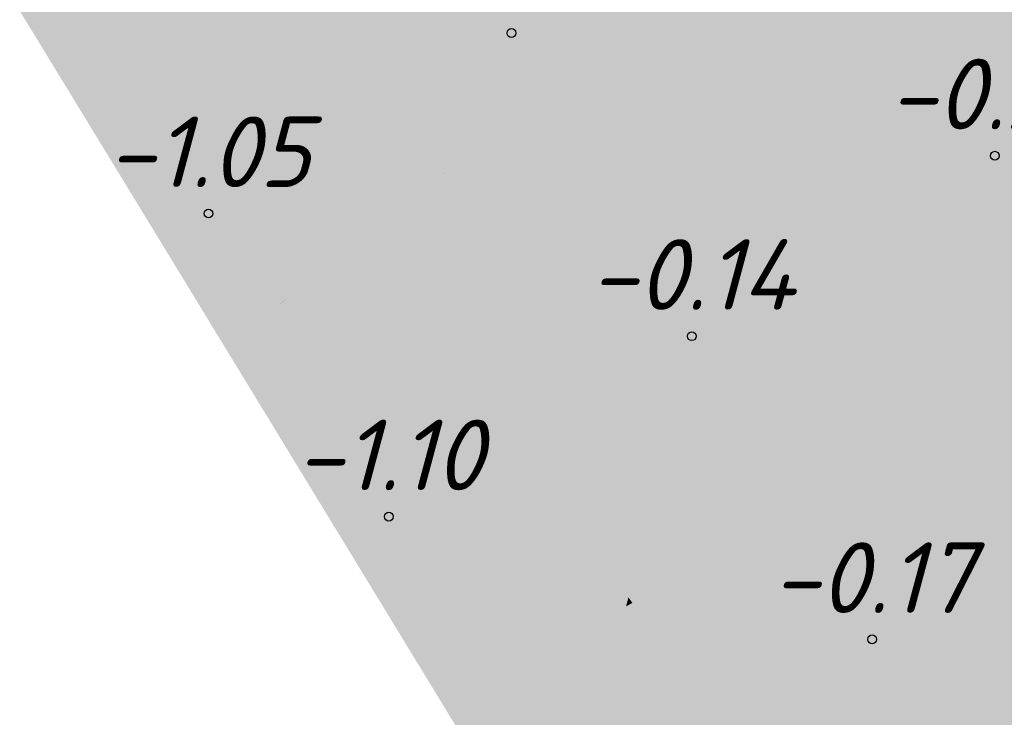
# Model space of a CAD drawing. Header units: metres. Extents: x 30306 to 66711, y 390887 to 402752.
# Tile 8 of 80: x 66243 to 66257, y 402490 to 402500. Entities that reach past the tile are written whole.
import ezdxf

# ---------------------------------------------------------------- set-up
doc = ezdxf.new("R2010")
doc.units = ezdxf.units.M
for name, color, linetype in [('GM-C3D-SURFACE-LABELS', 1, 'Continuous'), ('GM-C3D-SURFACE-TIN', 7, 'Continuous'), ('GM-C3D-SURFACE-TIN LABEL', 7, 'Continuous')]:
    doc.layers.add(name, color=color, linetype=linetype)
doc.styles.get("Standard").update_dxf_attribs({"font": 'isocpeur.ttf'})

msp = doc.modelspace()

# ---------------------------------------------------------------- linework, layer by layer
at = {"layer": 'GM-C3D-SURFACE-TIN', "color": 40, "linetype": 'Continuous', "lineweight": -3}
for points in [[(66253.956, 402501.994), (66248.807, 402497.87), (66254.802, 402500.79)], [(66253.956, 402501.994), (66250.118, 402501.197), (66248.807, 402497.87)], [(66245.608, 402501.297), (66246.373, 402499.704), (66247.335, 402500.468)], [(66250.118, 402501.197), (66247.335, 402500.468), (66247.678, 402499.859)], [(66250.118, 402501.197), (66247.678, 402499.859), (66248.807, 402497.87)], [(66254.802, 402500.79), (66248.803, 402497.859), (66249.796, 402497.633)], [(66254.802, 402500.79), (66248.807, 402497.87), (66248.803, 402497.859)], [(66254.802, 402500.79), (66249.796, 402497.633), (66254.824, 402500.393)], [(66255.637, 402499.575), (66255.006, 402500.493), (66254.824, 402500.393)], [(66256.871, 402500.566), (66255.006, 402500.493), (66255.637, 402499.575)], [(66256.871, 402500.566), (66255.637, 402499.575), (66257.375, 402498.409)], [(66246.375, 402499.7), (66247.335, 402500.468), (66246.373, 402499.704)], [(66246.375, 402499.7), (66247.678, 402499.859), (66247.335, 402500.468)], [(66254.824, 402500.393), (66249.796, 402497.633), (66252.463, 402497.026)], [(66254.824, 402500.393), (66252.463, 402497.026), (66254.902, 402498.985)], [(66255.637, 402499.575), (66254.824, 402500.393), (66254.902, 402498.985)], [(66246.375, 402499.7), (66246.586, 402499.261), (66247.678, 402499.859)], [(66246.588, 402499.257), (66247.678, 402499.859), (66246.586, 402499.261)], [(66246.588, 402499.257), (66248.794, 402497.859), (66247.678, 402499.859)], [(66247.678, 402499.859), (66248.794, 402497.859), (66248.8, 402497.864)], [(66247.678, 402499.859), (66248.8, 402497.864), (66248.807, 402497.87)], [(66255.637, 402499.575), (66254.902, 402498.985), (66256.695, 402498.036)], [(66257.375, 402498.409), (66255.637, 402499.575), (66256.695, 402498.036)], [(66246.588, 402499.257), (66247.25, 402497.88), (66248.794, 402497.859)], [(66254.902, 402498.985), (66252.463, 402497.026), (66254.157, 402496.64)], [(66254.902, 402498.985), (66254.157, 402496.64), (66255.006, 402497.107)], [(66256.695, 402498.036), (66254.902, 402498.985), (66255.006, 402497.107)], [(66257.375, 402498.409), (66256.695, 402498.036), (66257.612, 402497.394)], [(66256.695, 402498.036), (66255.006, 402497.107), (66256.371, 402496.394)], [(66256.695, 402498.036), (66256.371, 402496.394), (66257.306, 402497.147)], [(66257.612, 402497.394), (66256.695, 402498.036), (66257.306, 402497.147)], [(66247.765, 402497.035), (66248.794, 402497.859), (66247.25, 402497.88)], [(66247.765, 402497.035), (66247.767, 402497.033), (66248.803, 402497.859)], [(66247.765, 402497.035), (66248.803, 402497.859), (66248.794, 402497.859)], [(66247.971, 402496.697), (66248.803, 402497.859), (66247.767, 402497.033)], [(66247.971, 402496.697), (66248.514, 402496.929), (66248.803, 402497.859)], [(66248.514, 402496.929), (66249.184, 402497.297), (66248.803, 402497.859)], [(66248.794, 402497.859), (66248.803, 402497.859), (66248.8, 402497.864)], [(66248.807, 402497.87), (66248.8, 402497.864), (66248.803, 402497.859)], [(66249.184, 402497.297), (66249.796, 402497.633), (66248.803, 402497.859)], [(66250.46, 402495.417), (66249.796, 402497.633), (66249.184, 402497.297)], [(66250.46, 402495.417), (66252.463, 402497.026), (66249.796, 402497.633)], [(66248.514, 402496.929), (66250.46, 402495.417), (66249.184, 402497.297)], [(66257.858, 402496.343), (66257.306, 402497.147), (66256.371, 402496.394)], [(66250.86, 402494.827), (66252.463, 402497.026), (66250.46, 402495.417)], [(66250.86, 402494.827), (66254.157, 402496.64), (66252.463, 402497.026)], [(66255.006, 402497.107), (66254.157, 402496.64), (66255.043, 402496.439)], [(66256.371, 402496.394), (66255.006, 402497.107), (66255.043, 402496.439)], [(66247.971, 402496.697), (66248.001, 402496.647), (66248.514, 402496.929)], [(66248.001, 402496.647), (66248.283, 402496.185), (66248.514, 402496.929)], [(66248.283, 402496.185), (66250.46, 402495.417), (66248.514, 402496.929)], [(66251.832, 402493.394), (66254.157, 402496.64), (66250.86, 402494.827)], [(66251.832, 402493.394), (66255.043, 402496.439), (66254.157, 402496.64)], [(66251.832, 402493.394), (66255.021, 402495.307), (66255.043, 402496.439)], [(66256.371, 402496.394), (66255.043, 402496.439), (66255.021, 402495.307)], [(66257.316, 402494.991), (66256.371, 402496.394), (66255.021, 402495.307)], [(66257.316, 402494.991), (66257.858, 402496.343), (66256.371, 402496.394)], [(66248.283, 402496.185), (66249.487, 402494.643), (66250.46, 402495.417)], [(66249.487, 402494.643), (66249.491, 402494.639), (66250.46, 402495.417)], [(66249.799, 402494.244), (66250.46, 402495.417), (66249.491, 402494.639)], [(66249.799, 402494.244), (66250.86, 402494.827), (66250.46, 402495.417)], [(66251.832, 402493.394), (66252.122, 402492.973), (66255.021, 402495.307)], [(66252.122, 402492.973), (66254.989, 402493.709), (66255.021, 402495.307)], [(66257.316, 402494.991), (66255.021, 402495.307), (66254.989, 402493.709)], [(66257.316, 402494.991), (66254.989, 402493.709), (66256.361, 402492.609)], [(66258.948, 402494.698), (66257.316, 402494.991), (66256.361, 402492.609)], [(66249.799, 402494.244), (66249.801, 402494.242), (66250.86, 402494.827)], [(66250.58, 402493.243), (66250.86, 402494.827), (66249.801, 402494.242)], [(66250.58, 402493.243), (66251.832, 402493.394), (66250.86, 402494.827)], [(66260.013, 402493.09), (66258.948, 402494.698), (66256.361, 402492.609)], [(66252.543, 402492.362), (66254.989, 402493.709), (66252.122, 402492.973)], [(66252.543, 402492.362), (66254.944, 402491.465), (66254.989, 402493.709)], [(66256.361, 402492.609), (66254.989, 402493.709), (66254.944, 402491.465)], [(66251.003, 402492.55), (66251.832, 402493.394), (66250.58, 402493.243)], [(66251.198, 402492.23), (66251.832, 402493.394), (66251.003, 402492.55)], [(66251.198, 402492.23), (66251.612, 402492.562), (66251.832, 402493.394)], [(66251.612, 402492.562), (66252.122, 402492.973), (66251.832, 402493.394)], [(66260.013, 402493.09), (66255.571, 402490.639), (66258.964, 402490.933)], [(66260.013, 402493.09), (66256.361, 402492.609), (66255.571, 402490.639)], [(66251.612, 402492.562), (66252.543, 402492.362), (66252.122, 402492.973)], [(66251.199, 402492.229), (66251.612, 402492.562), (66251.198, 402492.23)], [(66251.426, 402491.856), (66251.612, 402492.562), (66251.199, 402492.229)], [(66251.426, 402491.856), (66252.543, 402492.362), (66251.612, 402492.562)], [(66255.571, 402490.639), (66256.361, 402492.609), (66254.944, 402491.465)], [(66251.426, 402491.856), (66251.481, 402491.777), (66252.543, 402492.362)], [(66251.481, 402491.777), (66253.799, 402490.541), (66252.543, 402492.362)], [(66252.543, 402492.362), (66253.799, 402490.541), (66254.944, 402491.465)], [(66251.481, 402491.777), (66251.577, 402491.637), (66253.799, 402490.541)], [(66251.577, 402491.637), (66252.854, 402489.785), (66253.799, 402490.541)], [(66253.799, 402490.541), (66254.921, 402490.281), (66254.944, 402491.465)], [(66255.571, 402490.639), (66254.944, 402491.465), (66254.921, 402490.281)], [(66258.964, 402490.933), (66254.895, 402488.952), (66255.424, 402488.067)], [(66258.964, 402490.933), (66255.571, 402490.639), (66254.895, 402488.952)], [(66259.91, 402489.643), (66258.964, 402490.933), (66255.424, 402488.067)], [(66255.571, 402490.639), (66254.921, 402490.281), (66254.895, 402488.952)], [(66252.854, 402489.785), (66252.857, 402489.781), (66253.799, 402490.541)], [(66252.857, 402489.781), (66254.238, 402489.904), (66253.799, 402490.541)], [(66253.799, 402490.541), (66254.238, 402489.904), (66254.921, 402490.281)], [(66254.895, 402488.952), (66254.921, 402490.281), (66254.238, 402489.904)]]:
    msp.add_solid(points, dxfattribs=at)
at = {"layer": 'GM-C3D-SURFACE-TIN', "color": 50, "linetype": 'Continuous', "lineweight": -3}
for points in [[(66243.756, 402500.722), (66244.693, 402499.187), (66245.608, 402501.297)], [(66244.693, 402499.187), (66246.373, 402499.704), (66245.608, 402501.297)], [(66244.693, 402499.187), (66244.976, 402498.597), (66246.373, 402499.704)], [(66244.981, 402498.587), (66246.373, 402499.704), (66244.976, 402498.597)], [(66244.981, 402498.587), (66246.375, 402499.7), (66246.373, 402499.704)], [(66244.981, 402498.587), (66246.586, 402499.261), (66246.375, 402499.7)], [(66244.981, 402498.587), (66245.059, 402498.424), (66246.586, 402499.261)], [(66245.063, 402498.416), (66246.586, 402499.261), (66245.059, 402498.424)], [(66245.063, 402498.416), (66246.588, 402499.257), (66246.586, 402499.261)], [(66245.063, 402498.416), (66247.25, 402497.88), (66246.588, 402499.257)], [(66245.063, 402498.416), (66245.308, 402497.906), (66247.25, 402497.88)], [(66246.217, 402496.416), (66247.25, 402497.88), (66245.308, 402497.906)], [(66246.217, 402496.416), (66247.765, 402497.035), (66247.25, 402497.88)], [(66246.217, 402496.416), (66246.621, 402496.119), (66247.765, 402497.035)], [(66246.621, 402496.119), (66247.767, 402497.033), (66247.765, 402497.035)], [(66246.621, 402496.119), (66247.971, 402496.697), (66247.767, 402497.033)], [(66246.471, 402495.999), (66248.001, 402496.647), (66247.971, 402496.697)], [(66246.471, 402495.999), (66247.971, 402496.697), (66246.621, 402496.119)], [(66246.471, 402495.999), (66246.559, 402495.856), (66248.001, 402496.647)], [(66246.559, 402495.856), (66248.283, 402496.185), (66248.001, 402496.647)], [(66246.217, 402496.416), (66246.471, 402496), (66246.621, 402496.119)], [(66246.559, 402495.856), (66247.634, 402494.093), (66248.283, 402496.185)], [(66247.634, 402494.093), (66249.487, 402494.643), (66248.283, 402496.185)], [(66246.471, 402495.999), (66246.621, 402496.119), (66246.471, 402496)], [(66247.634, 402494.093), (66248.079, 402493.522), (66249.487, 402494.643)], [(66248.079, 402493.522), (66249.491, 402494.639), (66249.487, 402494.643)], [(66248.079, 402493.522), (66248.087, 402493.512), (66249.491, 402494.639)], [(66248.202, 402493.366), (66249.491, 402494.639), (66248.087, 402493.512)], [(66248.202, 402493.366), (66249.799, 402494.244), (66249.491, 402494.639)], [(66248.202, 402493.366), (66249.801, 402494.242), (66249.799, 402494.244)], [(66248.202, 402493.366), (66248.206, 402493.36), (66249.801, 402494.242)], [(66248.495, 402492.99), (66249.801, 402494.242), (66248.206, 402493.36)], [(66248.495, 402492.99), (66250.58, 402493.243), (66249.801, 402494.242)], [(66249.623, 402491.141), (66250.58, 402493.243), (66248.495, 402492.99)], [(66249.623, 402491.141), (66251.003, 402492.55), (66250.58, 402493.243)], [(66249.695, 402491.023), (66251.003, 402492.55), (66249.623, 402491.141)], [(66249.695, 402491.023), (66251.198, 402492.23), (66251.003, 402492.55)], [(66249.697, 402491.02), (66251.198, 402492.23), (66249.695, 402491.023)], [(66249.697, 402491.02), (66251.199, 402492.229), (66251.198, 402492.23)], [(66249.8, 402490.851), (66251.199, 402492.229), (66249.697, 402491.02)], [(66249.8, 402490.851), (66251.426, 402491.856), (66251.199, 402492.229)], [(66249.8, 402490.851), (66251.392, 402491.728), (66251.426, 402491.856)], [(66251.392, 402491.728), (66251.481, 402491.777), (66251.426, 402491.856)], [(66249.8, 402490.851), (66250.75, 402489.293), (66251.392, 402491.728)], [(66250.75, 402489.293), (66251.577, 402491.637), (66251.392, 402491.728)], [(66251.392, 402491.728), (66251.577, 402491.637), (66251.481, 402491.777)], [(66250.75, 402489.293), (66252.854, 402489.785), (66251.577, 402491.637)]]:
    msp.add_solid(points, dxfattribs=at)
at = {"layer": 'GM-C3D-SURFACE-TIN', "color": 60, "linetype": 'Continuous', "lineweight": -3}
for points in [[(66244.153, 402497.944), (66243.756, 402500.722), (66242.794, 402500.169)], [(66244.153, 402497.944), (66244.693, 402499.187), (66243.756, 402500.722)], [(66244.153, 402497.944), (66244.976, 402498.597), (66244.693, 402499.187)], [(66244.153, 402497.944), (66244.981, 402498.587), (66244.976, 402498.597)], [(66244.153, 402497.944), (66244.161, 402497.932), (66244.981, 402498.587)], [(66244.161, 402497.932), (66245.059, 402498.424), (66244.981, 402498.587)], [(66244.161, 402497.932), (66245.063, 402498.416), (66245.059, 402498.424)], [(66244.161, 402497.932), (66244.167, 402497.921), (66245.063, 402498.416)], [(66244.167, 402497.921), (66245.308, 402497.906), (66245.063, 402498.416)], [(66245.71, 402495.392), (66246.217, 402496.416), (66244.167, 402497.921)], [(66244.167, 402497.921), (66246.217, 402496.416), (66245.308, 402497.906)], [(66245.71, 402495.392), (66246.471, 402496), (66246.217, 402496.416)], [(66245.71, 402495.392), (66246.471, 402495.999), (66246.471, 402496)], [(66245.71, 402495.392), (66245.711, 402495.39), (66246.471, 402495.999)], [(66245.711, 402495.39), (66246.559, 402495.856), (66246.471, 402495.999)], [(66247.252, 402492.864), (66246.559, 402495.856), (66245.711, 402495.39)], [(66247.252, 402492.864), (66247.634, 402494.093), (66246.559, 402495.856)], [(66247.252, 402492.864), (66248.079, 402493.522), (66247.634, 402494.093)], [(66247.261, 402492.849), (66248.079, 402493.522), (66247.252, 402492.864)], [(66247.261, 402492.849), (66248.087, 402493.512), (66248.079, 402493.522)], [(66247.261, 402492.849), (66248.202, 402493.366), (66248.087, 402493.512)], [(66247.266, 402492.841), (66248.202, 402493.366), (66247.261, 402492.849)], [(66247.266, 402492.841), (66248.206, 402493.36), (66248.202, 402493.366)], [(66247.266, 402492.841), (66248.495, 402492.99), (66248.206, 402493.36)], [(66247.266, 402492.841), (66249.623, 402491.141), (66248.495, 402492.99)], [(66247.266, 402492.841), (66248.809, 402490.311), (66249.623, 402491.141)], [(66248.809, 402490.311), (66249.695, 402491.023), (66249.623, 402491.141)], [(66248.809, 402490.311), (66249.697, 402491.02), (66249.695, 402491.023)], [(66248.809, 402490.311), (66248.811, 402490.307), (66249.697, 402491.02)], [(66248.811, 402490.307), (66249.8, 402490.851), (66249.697, 402491.02)], [(66250.352, 402487.782), (66249.8, 402490.851), (66248.811, 402490.307)], [(66250.352, 402487.782), (66250.75, 402489.293), (66249.8, 402490.851)]]:
    msp.add_solid(points, dxfattribs=at)
at = {"layer": 'GM-C3D-SURFACE-TIN LABEL', "color": 6, "linetype": 'Continuous', "lineweight": -3}
for centre in [(66249.767, 402499.854, -0.155), (66256.621, 402498.115, -0.199), (66245.471, 402497.296, -1.054), (66252.324, 402495.557, -0.14), (66248.028, 402493, -1.101), (66254.882, 402491.261, -0.17)]:
    msp.add_circle(centre, 0.0625, dxfattribs=at)

# ---------------------------------------------------------------- texts
at = {"layer": 'GM-C3D-SURFACE-LABELS', "color": 10, "linetype": 'Continuous', "lineweight": -3, "char_height": 1, "attachment_point": 8}
for s, insert in [('{\\fISOCPEUR|b0|i1|c0|p34;-0.20}', (66256.621, 402498.49, -0.199)), ('{\\fISOCPEUR|b0|i1|c0|p34;-1.05}', (66245.471, 402497.671, -1.054)), ('{\\fISOCPEUR|b0|i1|c0|p34;-0.14}', (66252.324, 402495.932, -0.14)), ('{\\fISOCPEUR|b0|i1|c0|p34;-1.10}', (66248.028, 402493.375, -1.101)), ('{\\fISOCPEUR|b0|i1|c0|p34;-0.17}', (66254.882, 402491.636, -0.17))]:
    msp.add_mtext(s, dxfattribs=dict(at, insert=insert))

doc.saveas('drawing.dxf')
